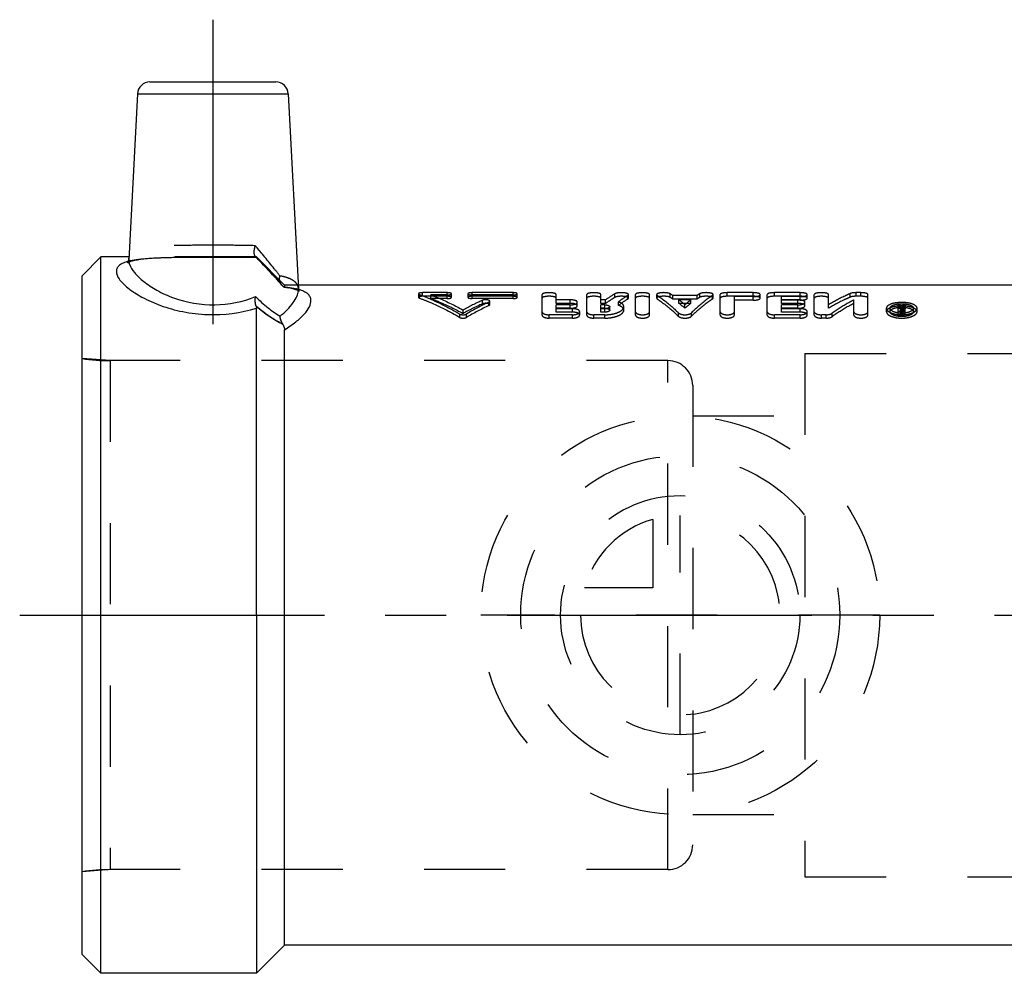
# Model space of a CAD drawing. Header units: millimetres. Extents: x 421 to 579, y 464 to 541.
# Tile 1 of 8: x 421 to 500, y 464 to 541. Entities that reach past the tile are written whole.
import ezdxf

# ---------------------------------------------------------------- set-up
doc = ezdxf.new("R2010")
doc.units = ezdxf.units.MM
doc.header["$LTSCALE"] = 65.185185
doc.linetypes.add('CENTER', pattern=[0.6, 0.375, -0.075, 0.075, -0.075])
doc.linetypes.add('HIDDEN', pattern=[0.2, 0.1, -0.1])
for name, color, linetype in [('ACHSEN_S', 7, 'CONTINUOUS'), ('FASEN', 7, 'CONTINUOUS'), ('KOERPER', 7, 'CONTINUOUS'), ('KONST.EL_MIT_GEO', 7, 'CONTINUOUS'), ('KURVEN', 7, 'CONTINUOUS')]:
    doc.layers.add(name, color=color, linetype=linetype)

msp = doc.modelspace()

# ---------------------------------------------------------------- linework, layer by layer
at = {"layer": 'ACHSEN_S', "color": 2, "linetype": 'CENTER'}
msp.add_line((421, 493.034), (579, 493.034), dxfattribs=at)
at = {"layer": 'FASEN', "color": 7, "linetype": 'Continuous'}
for p, q in [((427.5, 521.784), (426, 520.284)), ((427.5, 464.284), (427.5, 521.784)), ((426, 465.784), (426, 520.283)), ((427.5, 464.284), (426, 465.784))]:
    msp.add_line(p, q, dxfattribs=at)
at = {"layer": 'KOERPER', "color": 2, "linetype": 'CENTER'}
msp.add_line((436.5, 540.834), (436.5, 512.569), dxfattribs=at)
at = {"layer": 'KOERPER', "color": 7, "linetype": 'Continuous'}
for p, q in [((429.764, 521.784), (427.5, 521.784)), ((502.75, 519.534), (443.354, 519.534)), ((440, 493.034), (440, 464.284)), ((442.25, 466.534), (442.25, 493.034)), ((442.25, 466.534), (440, 464.284)), ((502.75, 466.534), (442.25, 466.534)), ((440, 464.284), (427.5, 464.284))]:
    msp.add_line(p, q, dxfattribs=at)
at = {"layer": 'KOERPER', "color": 8, "linetype": 'HIDDEN'}
for p, q in [((440, 521.784), (429.764, 521.784)), ((442.25, 519.534), (440, 521.784)), ((443.354, 519.534), (442.25, 519.534)), ((473, 513.464), (428.252, 513.464)), ((473, 472.604), (473, 513.464)), ((475, 511.464), (475, 474.604)), ((473, 472.604), (428.252, 472.604))]:
    msp.add_line(p, q, dxfattribs=at)
for centre, start, end in [((473, 511.464), 0, 90), ((473, 474.604), 270, 360)]:
    msp.add_arc(centre, 2, start, end, dxfattribs=at)
at = {"layer": 'KONST.EL_MIT_GEO', "color": 7, "linetype": 'Continuous'}
for p, q in [((431.449, 535.834), (441.551, 535.834)), ((430.45, 534.886), (429.752, 521.565)), ((430.45, 534.886), (442.55, 534.886)), ((442.55, 534.886), (443.371, 519.215)), ((440, 493.034), (440, 517.666)), ((442.25, 493.034), (442.25, 515.95))]:
    msp.add_line(p, q, dxfattribs=at)
at = {"layer": 'KONST.EL_MIT_GEO', "color": 8, "linetype": 'HIDDEN'}
for p, q in [((429.714, 521.416), (429.687, 521.369)), ((429.736, 521.472), (429.714, 521.416)), ((429.75, 521.536), (429.736, 521.472)), ((429.906, 521.439), (430.063, 521.484)), ((430.051, 521.481), (430.241, 521.526)), ((430.227, 521.523), (430.449, 521.565)), ((430.433, 521.562), (430.688, 521.602)), ((430.67, 521.599), (430.956, 521.635)), ((430.937, 521.633), (431.252, 521.664)), ((431.231, 521.662), (431.576, 521.689)), ((431.553, 521.688), (431.926, 521.71)), ((431.902, 521.709), (432.301, 521.728)), ((432.275, 521.727), (432.7, 521.742)), ((432.672, 521.741), (433.12, 521.753)), ((433.092, 521.752), (433.562, 521.762)), ((433.532, 521.761), (434.023, 521.768)), ((433.992, 521.767), (434.993, 521.775)), ((434.961, 521.775), (436.537, 521.778)), ((436.503, 521.778), (438.124, 521.775)), ((438.092, 521.775), (439.166, 521.765)), ((439.138, 521.766), (439.672, 521.757)), ((439.646, 521.758), (439.998, 521.75)), ((439.936, 521.796), (439.92, 521.811)), ((439.921, 521.811), (440.234, 521.485)), ((439.936, 521.796), (439.921, 521.811)), ((440, 521.752), (439.936, 521.753)), ((440, 521.784), (440, 521.752)), ((440.219, 521.501), (440.565, 521.137)), ((429.661, 521.335), (429.654, 521.328)), ((429.687, 521.369), (429.669, 521.346)), ((440.55, 521.153), (440.878, 520.804)), ((440.863, 520.82), (441.173, 520.485)), ((441.159, 520.501), (441.45, 520.181)), ((441.436, 520.196), (441.708, 519.892)), ((441.695, 519.907), (441.947, 519.617)), ((441.935, 519.632), (442.018, 519.534)), ((442.081, 519.471), (442.018, 519.534)), ((442.236, 519.368), (442.554, 519.322)), ((442.236, 519.368), (442.274, 519.363)), ((442.25, 519.534), (442.25, 519.38)), ((442.539, 519.324), (442.79, 519.277)), ((442.777, 519.28), (442.985, 519.231)), ((443.374, 519.186), (443.372, 519.202)), ((443.386, 519.14), (443.374, 519.186)), ((443.378, 519.088), (443.393, 519.079)), ((443.402, 519.102), (443.386, 519.14)), ((443.42, 519.07), (443.402, 519.102)), ((443.404, 519.072), (443.422, 519.06)), ((443.435, 519.052), (443.42, 519.07)), ((443.422, 519.06), (443.434, 519.052)), ((443.434, 519.052), (443.435, 519.052)), ((453, 518.832), (453, 518.543)), ((453.066, 518.489), (453.066, 518.777)), ((453.33, 518.631), (453.33, 518.921)), ((455.311, 518.921), (453.33, 518.921)), ((455.311, 518.631), (453.33, 518.631)), ((453.989, 518.452), (453.989, 518.74)), ((455.311, 518.74), (453.989, 518.74)), ((455.311, 518.452), (453.989, 518.452)), ((455.311, 518.452), (455.311, 518.921)), ((455.642, 518.543), (455.642, 518.832)), ((456.962, 518.832), (456.962, 518.543)), ((457.292, 518.452), (457.292, 518.921)), ((460.594, 518.921), (457.292, 518.921)), ((460.594, 518.74), (457.292, 518.74)), ((460.594, 518.631), (457.292, 518.631)), ((460.594, 518.452), (457.292, 518.452)), ((458.122, 518.023), (458.122, 518.306)), ((460.594, 518.452), (460.594, 518.921)), ((460.925, 518.543), (460.925, 518.832)), ((462.911, 517.122), (462.911, 518.767)), ((464.043, 518.062), (464.043, 518.767)), ((465.175, 518.345), (464.043, 518.345)), ((465.175, 518.062), (465.175, 518.345)), ((466.496, 517.122), (466.496, 518.767)), ((467.628, 518.062), (467.628, 518.767)), ((468.015, 518.345), (467.628, 518.345)), ((468.015, 518.062), (468.015, 518.345)), ((468.764, 518.544), (468.764, 518.833)), ((469.79, 518.411), (469.79, 518.698)), ((469.843, 518.478), (469.843, 518.766)), ((470.409, 517.122), (470.409, 518.767)), ((471.541, 517.122), (471.541, 518.767)), ((472.107, 518.766), (472.107, 518.478)), ((472.155, 518.414), (472.155, 518.701)), ((473.191, 518.541), (473.191, 518.83)), ((473.395, 518.412), (473.395, 518.699)), ((475.355, 518.699), (473.395, 518.699)), ((475.355, 518.412), (473.395, 518.412)), ((473.894, 518.062), (473.894, 518.345)), ((474.857, 518.345), (473.894, 518.345)), ((474.857, 518.062), (474.857, 518.345)), ((475.355, 518.412), (475.355, 518.699)), ((475.559, 518.541), (475.559, 518.83)), ((476.595, 518.414), (476.595, 518.701)), ((476.643, 518.478), (476.643, 518.766)), ((477.209, 517.122), (477.209, 518.767)), ((477.775, 518.631), (477.775, 518.921)), ((479.851, 518.921), (477.775, 518.921)), ((479.851, 518.631), (477.775, 518.631)), ((478.341, 517.122), (478.341, 518.601)), ((479.851, 518.601), (478.341, 518.601)), ((479.851, 518.314), (478.341, 518.314)), ((479.851, 518.631), (479.851, 518.921)), ((479.851, 518.314), (479.851, 518.601)), ((480.417, 518.478), (480.417, 518.767)), ((480.983, 517.122), (480.983, 518.767)), ((481.549, 518.631), (481.549, 518.921)), ((483.624, 518.921), (481.549, 518.921)), ((483.624, 518.631), (481.549, 518.631)), ((482.115, 518.062), (482.115, 518.601)), ((483.624, 518.601), (482.115, 518.601)), ((483.436, 518.345), (482.115, 518.345)), ((483.624, 518.314), (482.115, 518.314)), ((483.436, 518.062), (483.436, 518.345)), ((483.624, 518.631), (483.624, 518.921)), ((483.624, 518.314), (483.624, 518.601)), ((484.19, 518.478), (484.19, 518.767)), ((484.756, 517.122), (484.756, 518.767)), ((485.888, 517.666), (485.888, 518.767)), ((487.637, 518.561), (487.637, 518.85)), ((487.928, 517.122), (487.928, 518.345)), ((488.117, 518.631), (488.117, 518.921)), ((488.494, 518.921), (488.117, 518.921)), ((488.494, 518.631), (488.117, 518.631)), ((488.494, 518.631), (488.494, 518.921)), ((489.06, 517.122), (489.06, 518.767)), ((456.575, 517.252), (456.575, 517.527)), ((458.651, 517.888), (458.651, 518.169)), ((458.717, 517.956), (458.717, 518.238)), ((465.175, 518.062), (464.043, 518.062)), ((464.043, 517.356), (464.043, 517.944)), ((465.175, 517.944), (464.043, 517.944)), ((465.175, 517.665), (464.043, 517.665)), ((465.364, 517.631), (464.043, 517.631)), ((465.175, 517.665), (465.175, 517.944)), ((465.364, 517.356), (465.364, 517.631)), ((465.741, 517.87), (465.741, 518.151)), ((468.015, 518.062), (467.628, 518.062)), ((467.628, 517.356), (467.628, 517.944)), ((467.941, 517.944), (467.628, 517.944)), ((467.941, 517.665), (467.628, 517.665)), ((467.941, 517.631), (467.628, 517.631)), ((467.941, 517.665), (467.941, 517.944)), ((467.941, 517.356), (467.941, 517.631)), ((468.342, 517.513), (468.342, 517.791)), ((469.045, 517.903), (469.045, 518.185)), ((469.474, 517.513), (469.474, 517.791)), ((474.857, 518.062), (473.894, 518.062)), ((474.375, 517.679), (474.375, 517.958)), ((483.436, 518.062), (482.115, 518.062)), ((482.115, 517.356), (482.115, 517.944)), ((483.436, 517.944), (482.115, 517.944)), ((483.436, 517.665), (482.115, 517.665)), ((483.624, 517.631), (482.115, 517.631)), ((483.436, 517.665), (483.436, 517.944)), ((483.624, 517.356), (483.624, 517.631)), ((484.002, 517.87), (484.002, 518.151)), ((490.545, 517.394), (490.545, 517.669)), ((490.829, 517.394), (490.829, 517.67)), ((491.488, 517.123), (491.488, 517.927)), ((491.677, 517.927), (491.488, 517.927)), ((491.677, 517.648), (491.488, 517.648)), ((491.677, 517.202), (491.677, 517.927)), ((491.736, 517.713), (491.677, 517.713)), ((491.802, 517.637), (491.677, 517.637)), ((491.802, 517.475), (491.677, 517.475)), ((491.749, 517.737), (491.736, 517.713)), ((491.736, 517.437), (491.736, 517.713)), ((491.763, 517.761), (491.749, 517.737)), ((491.802, 517.123), (491.802, 517.637)), ((491.858, 517.648), (491.858, 517.927)), ((492.051, 517.927), (491.858, 517.927)), ((492.051, 517.648), (491.858, 517.648)), ((491.866, 517.228), (491.866, 517.611)), ((491.922, 517.425), (491.922, 517.701)), ((492.051, 517.648), (492.051, 517.927)), ((492.054, 517.228), (492.054, 517.611)), ((492.716, 517.394), (492.716, 517.669)), ((493, 517.394), (493, 517.67)), ((456.307, 516.936), (456.307, 517.207)), ((456.844, 516.936), (456.844, 517.207)), ((463.477, 516.877), (463.477, 517.147)), ((465.364, 517.147), (463.477, 517.147)), ((465.364, 516.877), (463.477, 516.877)), ((465.364, 517.356), (464.043, 517.356)), ((465.364, 516.877), (465.364, 517.147)), ((465.93, 517.122), (465.93, 517.395)), ((467.062, 516.877), (467.062, 517.147)), ((467.941, 517.147), (467.062, 517.147)), ((467.941, 516.877), (467.062, 516.877)), ((467.941, 517.356), (467.628, 517.356)), ((467.941, 516.877), (467.941, 517.147)), ((473.857, 517.025), (473.857, 517.297)), ((474.893, 517.025), (474.893, 517.297)), ((481.549, 516.877), (481.549, 517.147)), ((483.624, 517.147), (481.549, 517.147)), ((483.624, 516.877), (481.549, 516.877)), ((483.624, 517.356), (482.115, 517.356)), ((483.624, 516.877), (483.624, 517.147)), ((484.19, 517.122), (484.19, 517.395)), ((485.322, 516.877), (485.322, 517.147)), ((485.7, 517.147), (485.322, 517.147)), ((485.7, 516.877), (485.322, 516.877)), ((485.7, 516.877), (485.7, 517.147)), ((486.18, 516.994), (486.18, 517.265)), ((491.802, 517.396), (491.488, 517.396)), ((491.802, 517.123), (491.488, 517.123)), ((491.736, 517.437), (491.677, 517.437)), ((491.802, 517.362), (491.677, 517.362)), ((491.802, 517.202), (491.677, 517.202)), ((426, 472.434), (426, 513.634)), ((428.252, 513.464), (426, 513.634)), ((484, 514.034), (515, 514.034)), ((484, 514.033), (484, 472.034)), ((428.252, 513.464), (428.252, 472.604)), ((473, 513.464), (428.252, 513.464)), ((475, 509.034), (484, 509.034)), ((475, 477.034), (484, 477.034)), ((428.252, 472.604), (426, 472.434)), ((473, 472.604), (428.252, 472.604)), ((484, 472.034), (515, 472.034))]:
    msp.add_line(p, q, dxfattribs=at)
for points in [[(429.653, 521.327), (429.652, 521.326), (429.672, 521.34), (429.722, 521.367), (429.803, 521.402), (429.916, 521.442)], [(429.653, 521.327), (429.652, 521.326), (429.67, 521.338), (429.717, 521.364), (429.795, 521.399), (429.906, 521.439)], [(442.974, 519.234), (443.142, 519.185), (443.263, 519.141), (443.35, 519.102), (443.382, 519.086)], [(443.133, 519.188), (443.255, 519.144), (443.345, 519.105), (443.378, 519.088)]]:
    msp.add_lwpolyline(points, dxfattribs=at)
at = {"layer": 'KONST.EL_MIT_GEO', "color": 7, "linetype": 'Continuous'}
for points in [[(429.751, 521.551), (429.749, 521.532), (429.734, 521.468), (429.712, 521.412), (429.685, 521.366), (429.66, 521.335), (429.653, 521.327)], [(443.382, 519.086), (443.406, 519.071), (443.434, 519.052), (443.435, 519.052), (443.419, 519.073), (443.4, 519.105), (443.384, 519.144), (443.373, 519.189), (443.372, 519.202)]]:
    msp.add_lwpolyline(points, dxfattribs=at)
for centre, radius, start, end in [((431.449, 534.834), 1, 90, 177), ((441.551, 534.834), 1, 3, 90), ((442.329, 515.571), 3.751, 73.56455, 73.75751)]:
    msp.add_arc(centre, radius, start, end, dxfattribs=at)
at = {"layer": 'KONST.EL_MIT_GEO', "color": 8, "linetype": 'HIDDEN'}
for centre, radius, start, end in [((352.737, 448.751), 114.302, 39.90817, 40.30421), ((430.895, 517.154), 4.444, 102.75643, 105.31484), ((440.855, 522.872), 1.415, 229.51612, 230.3072), ((442.153, 514.941), 4.406, 74.01264, 77.00546), ((442.312, 515.513), 3.812, 73.75749, 73.94452), ((466.637, 499.479), 20.663, 114.33476, 119.13882), ((468.528, 511.349), 8.816, 56.48546, 58.0622), ((468.559, 511.026), 8.829, 56.78183, 58.35114), ((467.351, 509.712), 10.832, 49.57674, 52.84538), ((481.399, 509.712), 10.832, 127.15462, 130.42326), ((480.222, 511.349), 8.816, 121.9378, 123.51454), ((480.191, 511.026), 8.829, 121.64886, 123.21817), ((466.597, 499.072), 20.759, 114.09306, 118.86396), ((467.702, 498.999), 21.199, 115.27282, 120.80822), ((467.655, 498.6), 21.286, 115.02411, 120.52339), ((467.409, 509.408), 10.813, 49.89561, 53.15562), ((481.341, 509.408), 10.813, 126.84438, 130.10439), ((500.869, 512.296), 10.48, 149.29036, 150.62559), ((500.909, 512.61), 10.497, 149.56799, 150.60926), ((501.245, 512.527), 10.663, 149.57425, 150.97269), ((491.834, 517.292), 0.419, 74.16913, 77.86451), ((501.09, 512.28), 10.513, 149.29175, 150.69813), ((491.771, 519.388), 2.115, 265.68648, 268.57272), ((491.772, 519.442), 2.168, 268.5579, 272.47034), ((491.775, 519.379), 2.106, 272.46882, 274.2699), ((491.783, 519.281), 2.008, 274.25754, 277.78531), ((428.252, 528.464), 15, 261.36569, 270), ((428.252, 457.604), 15, 90, 98.63431)]:
    msp.add_arc(centre, radius, start, end, dxfattribs=at)
for points, knots in [([(439.906, 522.687), (439.362, 522.707), (438.233, 522.724), (436.518, 522.727), (434.802, 522.724), (433.203, 522.701), (431.831, 522.625), (430.868, 522.479), (430.291, 522.266), (429.995, 522.079), (429.803, 521.841), (429.757, 521.655), (429.752, 521.565)], [0, 0, 0, 0, 0.154281, 0.320258, 0.486367, 0.640994, 0.773586, 0.876195, 0.915404, 0.947396, 0.974391, 1, 1, 1, 1]), ([(439.921, 521.811), (439.836, 521.899), (439.791, 522.23), (439.852, 522.517), (439.906, 522.687)], [0, 0, 0, 0, 0.406194, 1, 1, 1, 1]), ([(441.876, 520.265), (441.728, 520.46), (441.089, 521.281), (440.42, 522.079), (439.906, 522.687)], [0, 0, 0, 0, 0.235313, 1, 1, 1, 1]), ([(429.721, 521.44), (429.74, 521.445), (429.938, 521.497), (430.352, 521.578), (431.262, 521.686), (432.59, 521.75), (434.342, 521.775), (436.226, 521.78), (438.127, 521.777), (439.387, 521.766), (440, 521.752)], [0, 0, 0, 0, 0.00564, 0.059571, 0.122632, 0.272595, 0.446358, 0.633062, 0.821382, 1, 1, 1, 1]), ([(439.936, 521.753), (439.027, 521.773), (437.178, 521.78), (434.48, 521.778), (432.336, 521.751), (430.842, 521.646), (430.199, 521.553), (429.914, 521.488)], [0, 0, 0, 0, 0.271785, 0.552544, 0.80638, 0.912506, 1, 1, 1, 1]), ([(439.921, 521.811), (439.913, 521.819), (439.882, 521.856), (439.862, 521.9), (439.85, 521.934)], [0, 0, 0, 0, 0.229925, 1, 1, 1, 1]), ([(439.936, 521.796), (440.13, 521.595), (440.86, 520.834), (441.577, 520.061), (442.081, 519.471)], [0, 0, 0, 0, 0.264859, 1, 1, 1, 1]), ([(439.936, 521.796), (439.944, 521.79), (439.963, 521.774), (439.982, 521.756), (439.997, 521.751)], [0, 0, 0, 0, 0.387865, 1, 1, 1, 1]), ([(442.081, 519.471), (441.921, 519.658), (441.225, 520.45), (440.498, 521.215), (439.936, 521.796)], [0, 0, 0, 0, 0.233269, 1, 1, 1, 1]), ([(442.018, 519.534), (441.942, 519.624), (441.839, 519.871), (441.85, 520.131), (441.876, 520.265)], [0, 0, 0, 0, 0.466197, 1, 1, 1, 1]), ([(441.861, 519.921), (441.858, 519.949), (441.849, 520.063), (441.86, 520.179), (441.876, 520.265)], [0, 0, 0, 0, 0.241472, 1, 1, 1, 1]), ([(442.018, 519.534), (441.997, 519.56), (441.915, 519.675), (441.874, 519.815), (441.861, 519.921)], [0, 0, 0, 0, 0.237385, 1, 1, 1, 1]), ([(443.371, 519.215), (443.364, 519.341), (443.287, 519.607), (442.961, 519.919), (442.474, 520.135), (442.092, 520.225), (441.876, 520.265)], [0, 0, 0, 0, 0.192944, 0.402747, 0.666119, 1, 1, 1, 1]), ([(442.081, 519.471), (442.114, 519.443), (442.162, 519.406), (442.217, 519.37), (442.236, 519.368)], [0, 0, 0, 0, 0.695272, 1, 1, 1, 1]), ([(442.236, 519.368), (442.239, 519.368), (442.248, 519.368), (442.25, 519.376), (442.25, 519.38)], [0, 0, 0, 0, 0.529393, 1, 1, 1, 1]), ([(442.236, 519.368), (442.239, 519.368), (442.248, 519.368), (442.25, 519.376), (442.25, 519.38)], [0, 0, 0, 0, 0.529379, 1, 1, 1, 1]), ([(442.25, 519.38), (442.549, 519.346), (442.933, 519.289), (443.308, 519.194), (443.39, 519.17)], [0, 0, 0, 0, 0.778985, 1, 1, 1, 1]), ([(439.968, 517.83), (439.928, 517.944), (439.889, 518.206), (439.902, 518.467), (439.92, 518.606)], [0, 0, 0, 0, 0.462767, 1, 1, 1, 1]), ([(453.33, 518.921), (453.252, 518.921), (453.145, 518.91), (453.035, 518.878), (453, 518.846), (453, 518.832)], [0, 0, 0, 0, 0.662016, 0.879991, 1, 1, 1, 1]), ([(453, 518.832), (453, 518.827), (453.011, 518.798), (453.043, 518.786), (453.066, 518.777)], [0, 0, 0, 0, 0.170695, 1, 1, 1, 1]), ([(453.33, 518.631), (453.252, 518.631), (453.145, 518.621), (453.035, 518.589), (453, 518.557), (453, 518.543)], [0, 0, 0, 0, 0.662786, 0.880708, 1, 1, 1, 1]), ([(453, 518.543), (453, 518.538), (453.011, 518.509), (453.043, 518.498), (453.066, 518.489)], [0, 0, 0, 0, 0.169707, 1, 1, 1, 1]), ([(453.066, 518.777), (453.34, 518.674), (454.454, 518.224), (455.526, 517.671), (456.307, 517.207)], [0, 0, 0, 0, 0.243747, 1, 1, 1, 1]), ([(453.066, 518.489), (453.34, 518.387), (454.453, 517.943), (455.525, 517.396), (456.307, 516.936)], [0, 0, 0, 0, 0.243887, 1, 1, 1, 1]), ([(453.989, 518.74), (454.207, 518.656), (455.09, 518.299), (455.947, 517.876), (456.575, 517.527)], [0, 0, 0, 0, 0.244991, 1, 1, 1, 1]), ([(453.989, 518.452), (454.207, 518.369), (455.09, 518.016), (455.947, 517.598), (456.575, 517.252)], [0, 0, 0, 0, 0.245101, 1, 1, 1, 1]), ([(455.642, 518.832), (455.642, 518.846), (455.607, 518.878), (455.496, 518.91), (455.39, 518.921), (455.311, 518.921)], [0, 0, 0, 0, 0.119885, 0.336615, 1, 1, 1, 1]), ([(455.311, 518.74), (455.39, 518.74), (455.497, 518.751), (455.607, 518.785), (455.642, 518.818), (455.642, 518.832)], [0, 0, 0, 0, 0.661261, 0.878884, 1, 1, 1, 1]), ([(455.642, 518.543), (455.642, 518.557), (455.606, 518.589), (455.496, 518.621), (455.39, 518.631), (455.311, 518.631)], [0, 0, 0, 0, 0.119167, 0.335843, 1, 1, 1, 1]), ([(455.311, 518.452), (455.39, 518.452), (455.497, 518.463), (455.606, 518.497), (455.642, 518.529), (455.642, 518.543)], [0, 0, 0, 0, 0.662058, 0.879611, 1, 1, 1, 1]), ([(457.292, 518.921), (457.214, 518.921), (457.107, 518.91), (456.997, 518.878), (456.962, 518.846), (456.962, 518.832)], [0, 0, 0, 0, 0.662955, 0.879811, 1, 1, 1, 1]), ([(456.962, 518.832), (456.962, 518.818), (456.997, 518.785), (457.107, 518.751), (457.214, 518.74), (457.292, 518.74)], [0, 0, 0, 0, 0.120811, 0.338301, 1, 1, 1, 1]), ([(457.292, 518.631), (457.214, 518.631), (457.107, 518.621), (456.997, 518.589), (456.962, 518.557), (456.962, 518.543)], [0, 0, 0, 0, 0.663727, 0.88053, 1, 1, 1, 1]), ([(456.962, 518.543), (456.962, 518.529), (456.997, 518.497), (457.107, 518.463), (457.214, 518.452), (457.292, 518.452)], [0, 0, 0, 0, 0.120084, 0.337505, 1, 1, 1, 1]), ([(458.717, 518.238), (458.717, 518.269), (458.626, 518.328), (458.482, 518.349), (458.298, 518.353), (458.174, 518.329), (458.122, 518.306)], [0, 0, 0, 0, 0.143527, 0.410531, 0.731204, 1, 1, 1, 1]), ([(460.925, 518.832), (460.925, 518.846), (460.89, 518.878), (460.779, 518.91), (460.673, 518.921), (460.594, 518.921)], [0, 0, 0, 0, 0.119885, 0.336615, 1, 1, 1, 1]), ([(460.594, 518.74), (460.673, 518.74), (460.78, 518.751), (460.89, 518.785), (460.925, 518.818), (460.925, 518.832)], [0, 0, 0, 0, 0.661261, 0.878884, 1, 1, 1, 1]), ([(460.925, 518.543), (460.925, 518.557), (460.89, 518.589), (460.779, 518.621), (460.673, 518.631), (460.594, 518.631)], [0, 0, 0, 0, 0.119167, 0.335843, 1, 1, 1, 1]), ([(460.594, 518.452), (460.673, 518.452), (460.78, 518.463), (460.89, 518.497), (460.925, 518.529), (460.925, 518.543)], [0, 0, 0, 0, 0.662058, 0.879611, 1, 1, 1, 1]), ([(464.043, 518.767), (464.043, 518.791), (463.984, 518.848), (463.793, 518.903), (463.477, 518.934), (463.16, 518.903), (462.97, 518.848), (462.911, 518.791), (462.911, 518.767)], [0, 0, 0, 0, 0.060686, 0.169916, 0.500274, 0.830398, 0.939571, 1, 1, 1, 1]), ([(464.043, 518.478), (464.043, 518.503), (463.984, 518.559), (463.793, 518.614), (463.477, 518.644), (463.16, 518.614), (462.97, 518.559), (462.911, 518.503), (462.911, 518.478)], [0, 0, 0, 0, 0.060317, 0.169519, 0.500275, 0.830795, 0.93994, 1, 1, 1, 1]), ([(465.741, 518.151), (465.741, 518.18), (465.689, 518.248), (465.56, 518.299), (465.382, 518.338), (465.247, 518.345), (465.175, 518.345)], [0, 0, 0, 0, 0.138837, 0.357264, 0.65771, 1, 1, 1, 1]), ([(467.628, 518.767), (467.628, 518.791), (467.569, 518.848), (467.378, 518.903), (467.062, 518.934), (466.745, 518.903), (466.555, 518.848), (466.496, 518.791), (466.496, 518.767)], [0, 0, 0, 0, 0.060686, 0.169916, 0.500274, 0.830398, 0.939571, 1, 1, 1, 1]), ([(467.628, 518.478), (467.628, 518.503), (467.568, 518.559), (467.378, 518.614), (467.062, 518.644), (466.745, 518.614), (466.555, 518.559), (466.496, 518.503), (466.496, 518.478)], [0, 0, 0, 0, 0.060317, 0.169519, 0.500275, 0.830795, 0.93994, 1, 1, 1, 1]), ([(468.764, 518.833), (468.701, 518.796), (468.446, 518.642), (468.198, 518.476), (468.015, 518.345)], [0, 0, 0, 0, 0.24485, 1, 1, 1, 1]), ([(468.764, 518.544), (468.701, 518.508), (468.446, 518.355), (468.198, 518.191), (468.015, 518.062)], [0, 0, 0, 0, 0.244936, 1, 1, 1, 1]), ([(469.843, 518.766), (469.843, 518.787), (469.802, 518.835), (469.651, 518.892), (469.382, 518.927), (469.097, 518.92), (468.885, 518.882), (468.797, 518.853), (468.764, 518.833)], [0, 0, 0, 0, 0.054507, 0.145108, 0.430599, 0.759107, 0.898038, 1, 1, 1, 1]), ([(469.843, 518.478), (469.843, 518.499), (469.802, 518.547), (469.651, 518.602), (469.382, 518.637), (469.097, 518.63), (468.885, 518.593), (468.797, 518.564), (468.764, 518.544)], [0, 0, 0, 0, 0.054115, 0.144605, 0.430278, 0.759089, 0.898094, 1, 1, 1, 1]), ([(469.79, 518.698), (469.727, 518.659), (469.474, 518.496), (469.227, 518.322), (469.045, 518.185)], [0, 0, 0, 0, 0.244843, 1, 1, 1, 1]), ([(469.79, 518.411), (469.727, 518.372), (469.474, 518.211), (469.227, 518.039), (469.045, 517.903)], [0, 0, 0, 0, 0.244926, 1, 1, 1, 1]), ([(469.79, 518.698), (469.798, 518.703), (469.822, 518.719), (469.843, 518.747), (469.843, 518.766)], [0, 0, 0, 0, 0.326666, 1, 1, 1, 1]), ([(469.79, 518.411), (469.798, 518.416), (469.822, 518.432), (469.843, 518.459), (469.843, 518.478)], [0, 0, 0, 0, 0.327679, 1, 1, 1, 1]), ([(471.541, 518.767), (471.541, 518.791), (471.482, 518.848), (471.292, 518.903), (470.975, 518.934), (470.658, 518.903), (470.468, 518.848), (470.409, 518.791), (470.409, 518.767)], [0, 0, 0, 0, 0.060686, 0.169916, 0.500274, 0.830398, 0.939571, 1, 1, 1, 1]), ([(471.541, 518.478), (471.541, 518.503), (471.482, 518.559), (471.292, 518.614), (470.975, 518.644), (470.658, 518.614), (470.468, 518.559), (470.409, 518.503), (470.409, 518.478)], [0, 0, 0, 0, 0.060317, 0.169519, 0.500275, 0.830795, 0.93994, 1, 1, 1, 1]), ([(473.191, 518.83), (473.159, 518.85), (473.072, 518.881), (472.861, 518.92), (472.573, 518.928), (472.302, 518.892), (472.149, 518.836), (472.107, 518.787), (472.107, 518.766)], [0, 0, 0, 0, 0.100199, 0.23789, 0.566496, 0.853763, 0.945212, 1, 1, 1, 1]), ([(472.107, 518.766), (472.107, 518.761), (472.113, 518.733), (472.137, 518.713), (472.155, 518.701)], [0, 0, 0, 0, 0.202727, 1, 1, 1, 1]), ([(473.191, 518.541), (473.159, 518.561), (473.072, 518.591), (472.861, 518.63), (472.573, 518.638), (472.303, 518.603), (472.15, 518.547), (472.107, 518.499), (472.107, 518.478)], [0, 0, 0, 0, 0.100133, 0.237895, 0.566806, 0.854262, 0.945603, 1, 1, 1, 1]), ([(472.107, 518.478), (472.107, 518.473), (472.113, 518.445), (472.137, 518.426), (472.155, 518.414)], [0, 0, 0, 0, 0.201948, 1, 1, 1, 1]), ([(472.155, 518.701), (472.3, 518.605), (472.903, 518.181), (473.458, 517.692), (473.857, 517.297)], [0, 0, 0, 0, 0.236585, 1, 1, 1, 1]), ([(472.155, 518.414), (472.3, 518.319), (472.902, 517.9), (473.458, 517.417), (473.857, 517.025)], [0, 0, 0, 0, 0.236785, 1, 1, 1, 1]), ([(476.595, 518.701), (476.45, 518.605), (475.848, 518.181), (475.292, 517.692), (474.893, 517.297)], [0, 0, 0, 0, 0.236585, 1, 1, 1, 1]), ([(476.595, 518.414), (476.45, 518.319), (475.848, 517.9), (475.293, 517.417), (474.893, 517.025)], [0, 0, 0, 0, 0.236785, 1, 1, 1, 1]), ([(476.643, 518.766), (476.643, 518.787), (476.601, 518.836), (476.448, 518.892), (476.177, 518.928), (475.889, 518.92), (475.678, 518.881), (475.591, 518.85), (475.559, 518.83)], [0, 0, 0, 0, 0.054764, 0.146141, 0.433642, 0.762456, 0.900178, 1, 1, 1, 1]), ([(476.643, 518.478), (476.643, 518.499), (476.601, 518.547), (476.448, 518.603), (476.177, 518.638), (475.889, 518.63), (475.678, 518.591), (475.591, 518.561), (475.559, 518.541)], [0, 0, 0, 0, 0.054372, 0.145642, 0.433333, 0.762452, 0.900244, 1, 1, 1, 1]), ([(476.595, 518.701), (476.603, 518.706), (476.624, 518.722), (476.643, 518.748), (476.643, 518.766)], [0, 0, 0, 0, 0.323046, 1, 1, 1, 1]), ([(476.595, 518.414), (476.603, 518.419), (476.624, 518.434), (476.643, 518.46), (476.643, 518.478)], [0, 0, 0, 0, 0.324037, 1, 1, 1, 1]), ([(477.775, 518.921), (477.641, 518.921), (477.458, 518.903), (477.268, 518.847), (477.209, 518.791), (477.209, 518.767)], [0, 0, 0, 0, 0.661309, 0.878863, 1, 1, 1, 1]), ([(477.775, 518.631), (477.641, 518.631), (477.458, 518.614), (477.268, 518.559), (477.209, 518.503), (477.209, 518.478)], [0, 0, 0, 0, 0.662102, 0.879601, 1, 1, 1, 1]), ([(480.417, 518.767), (480.417, 518.791), (480.358, 518.848), (480.168, 518.903), (479.985, 518.921), (479.851, 518.921)], [0, 0, 0, 0, 0.121906, 0.33878, 1, 1, 1, 1]), ([(479.851, 518.601), (479.985, 518.601), (480.169, 518.62), (480.358, 518.683), (480.417, 518.741), (480.417, 518.767)], [0, 0, 0, 0, 0.657308, 0.875979, 1, 1, 1, 1]), ([(480.417, 518.478), (480.417, 518.503), (480.357, 518.559), (480.168, 518.614), (479.985, 518.631), (479.851, 518.631)], [0, 0, 0, 0, 0.121166, 0.337987, 1, 1, 1, 1]), ([(479.851, 518.314), (479.985, 518.314), (480.169, 518.334), (480.357, 518.396), (480.417, 518.453), (480.417, 518.478)], [0, 0, 0, 0, 0.658143, 0.876734, 1, 1, 1, 1]), ([(481.549, 518.921), (481.415, 518.921), (481.232, 518.903), (481.042, 518.847), (480.983, 518.791), (480.983, 518.767)], [0, 0, 0, 0, 0.661309, 0.878863, 1, 1, 1, 1]), ([(481.549, 518.631), (481.415, 518.631), (481.232, 518.614), (481.042, 518.559), (480.983, 518.503), (480.983, 518.478)], [0, 0, 0, 0, 0.662102, 0.879601, 1, 1, 1, 1]), ([(484.002, 518.151), (484.002, 518.18), (483.949, 518.248), (483.821, 518.299), (483.643, 518.338), (483.508, 518.345), (483.436, 518.345)], [0, 0, 0, 0, 0.138837, 0.357264, 0.65771, 1, 1, 1, 1]), ([(484.19, 518.767), (484.19, 518.791), (484.131, 518.848), (483.941, 518.903), (483.759, 518.921), (483.624, 518.921)], [0, 0, 0, 0, 0.121906, 0.33878, 1, 1, 1, 1]), ([(483.624, 518.601), (483.759, 518.601), (483.942, 518.62), (484.131, 518.683), (484.19, 518.741), (484.19, 518.767)], [0, 0, 0, 0, 0.657308, 0.875979, 1, 1, 1, 1]), ([(484.19, 518.478), (484.19, 518.503), (484.131, 518.559), (483.941, 518.614), (483.759, 518.631), (483.624, 518.631)], [0, 0, 0, 0, 0.121166, 0.337987, 1, 1, 1, 1]), ([(483.624, 518.314), (483.759, 518.314), (483.942, 518.334), (484.131, 518.396), (484.19, 518.453), (484.19, 518.478)], [0, 0, 0, 0, 0.658143, 0.876734, 1, 1, 1, 1]), ([(485.888, 518.767), (485.888, 518.791), (485.829, 518.848), (485.639, 518.903), (485.322, 518.934), (485.006, 518.903), (484.815, 518.848), (484.756, 518.791), (484.756, 518.767)], [0, 0, 0, 0, 0.060686, 0.169916, 0.500274, 0.830398, 0.939571, 1, 1, 1, 1]), ([(485.888, 518.478), (485.888, 518.503), (485.829, 518.559), (485.639, 518.614), (485.322, 518.644), (485.006, 518.614), (484.815, 518.559), (484.756, 518.503), (484.756, 518.478)], [0, 0, 0, 0, 0.060317, 0.169519, 0.500275, 0.830795, 0.93994, 1, 1, 1, 1]), ([(487.637, 518.85), (487.49, 518.786), (486.892, 518.514), (486.314, 518.2), (485.888, 517.945)], [0, 0, 0, 0, 0.244391, 1, 1, 1, 1]), ([(487.637, 518.561), (487.49, 518.497), (486.892, 518.228), (486.314, 517.919), (485.888, 517.666)], [0, 0, 0, 0, 0.2445, 1, 1, 1, 1]), ([(487.928, 518.345), (487.78, 518.266), (487.181, 517.933), (486.603, 517.563), (486.18, 517.265)], [0, 0, 0, 0, 0.244274, 1, 1, 1, 1]), ([(488.117, 518.921), (488.025, 518.921), (487.863, 518.91), (487.702, 518.878), (487.637, 518.85)], [0, 0, 0, 0, 0.564849, 1, 1, 1, 1]), ([(488.117, 518.631), (488.025, 518.631), (487.863, 518.621), (487.702, 518.589), (487.637, 518.561)], [0, 0, 0, 0, 0.565002, 1, 1, 1, 1]), ([(489.06, 518.767), (489.06, 518.791), (489.001, 518.848), (488.811, 518.903), (488.628, 518.921), (488.494, 518.921)], [0, 0, 0, 0, 0.121438, 0.339484, 1, 1, 1, 1]), ([(489.06, 518.478), (489.06, 518.503), (489.001, 518.559), (488.811, 518.614), (488.628, 518.631), (488.494, 518.631)], [0, 0, 0, 0, 0.120699, 0.338691, 1, 1, 1, 1]), ([(442.1, 516.403), (441.741, 516.57), (441.004, 517.015), (440.324, 517.537), (439.968, 517.83)], [0, 0, 0, 0, 0.462287, 1, 1, 1, 1]), ([(458.717, 517.956), (458.717, 517.986), (458.625, 518.045), (458.482, 518.066), (458.298, 518.069), (458.174, 518.046), (458.122, 518.023)], [0, 0, 0, 0, 0.14285, 0.409998, 0.731048, 1, 1, 1, 1]), ([(458.651, 518.169), (458.661, 518.174), (458.689, 518.189), (458.717, 518.217), (458.717, 518.238)], [0, 0, 0, 0, 0.340347, 1, 1, 1, 1]), ([(458.651, 517.888), (458.661, 517.893), (458.689, 517.907), (458.717, 517.935), (458.717, 517.956)], [0, 0, 0, 0, 0.341443, 1, 1, 1, 1]), ([(465.175, 517.944), (465.247, 517.944), (465.383, 517.953), (465.561, 517.996), (465.689, 518.052), (465.741, 518.121), (465.741, 518.151)], [0, 0, 0, 0, 0.340574, 0.639744, 0.859517, 1, 1, 1, 1]), ([(465.741, 517.87), (465.741, 517.899), (465.688, 517.966), (465.56, 518.016), (465.382, 518.054), (465.247, 518.062), (465.175, 518.062)], [0, 0, 0, 0, 0.137921, 0.356247, 0.65709, 1, 1, 1, 1]), ([(465.175, 517.665), (465.247, 517.665), (465.383, 517.674), (465.561, 517.717), (465.688, 517.771), (465.741, 517.84), (465.741, 517.87)], [0, 0, 0, 0, 0.341227, 0.640796, 0.86044, 1, 1, 1, 1]), ([(465.93, 517.395), (465.93, 517.474), (465.772, 517.574), (465.574, 517.619), (465.435, 517.631), (465.364, 517.631)], [0, 0, 0, 0, 0.367918, 0.665324, 1, 1, 1, 1]), ([(467.941, 517.944), (467.992, 517.944), (468.091, 517.936), (468.227, 517.907), (468.342, 517.844), (468.342, 517.791)], [0, 0, 0, 0, 0.340918, 0.642716, 1, 1, 1, 1]), ([(467.941, 517.147), (468.138, 517.147), (468.509, 517.179), (468.938, 517.295), (469.21, 517.435), (469.385, 517.563), (469.474, 517.703), (469.474, 517.791)], [0, 0, 0, 0, 0.33524, 0.628739, 0.749972, 0.85135, 1, 1, 1, 1]), ([(468.342, 517.791), (468.342, 517.736), (468.228, 517.671), (468.091, 517.639), (467.992, 517.631), (467.941, 517.631)], [0, 0, 0, 0, 0.360731, 0.65906, 1, 1, 1, 1]), ([(467.941, 517.665), (467.992, 517.665), (468.091, 517.658), (468.227, 517.629), (468.342, 517.567), (468.342, 517.513)], [0, 0, 0, 0, 0.341606, 0.643829, 1, 1, 1, 1]), ([(467.941, 516.877), (468.138, 516.877), (468.509, 516.908), (468.938, 517.023), (469.21, 517.161), (469.384, 517.288), (469.474, 517.427), (469.474, 517.513)], [0, 0, 0, 0, 0.335999, 0.629927, 0.751154, 0.85234, 1, 1, 1, 1]), ([(468.342, 517.513), (468.342, 517.46), (468.173, 517.365), (468.037, 517.356), (467.941, 517.356)], [0, 0, 0, 0, 0.360525, 1, 1, 1, 1]), ([(469.474, 517.791), (469.474, 517.829), (469.444, 517.939), (469.286, 518.084), (469.135, 518.152), (469.045, 518.185)], [0, 0, 0, 0, 0.188469, 0.533412, 1, 1, 1, 1]), ([(469.474, 517.513), (469.474, 517.552), (469.444, 517.661), (469.286, 517.803), (469.135, 517.871), (469.045, 517.903)], [0, 0, 0, 0, 0.187433, 0.532073, 1, 1, 1, 1]), ([(483.436, 517.944), (483.508, 517.944), (483.643, 517.953), (483.822, 517.996), (483.949, 518.052), (484.002, 518.121), (484.002, 518.151)], [0, 0, 0, 0, 0.340574, 0.639744, 0.859517, 1, 1, 1, 1]), ([(484.002, 517.87), (484.002, 517.899), (483.949, 517.966), (483.821, 518.016), (483.643, 518.054), (483.508, 518.062), (483.436, 518.062)], [0, 0, 0, 0, 0.137921, 0.356247, 0.65709, 1, 1, 1, 1]), ([(483.436, 517.665), (483.508, 517.665), (483.643, 517.674), (483.822, 517.717), (483.949, 517.771), (484.002, 517.84), (484.002, 517.87)], [0, 0, 0, 0, 0.341227, 0.640796, 0.86044, 1, 1, 1, 1]), ([(484.19, 517.395), (484.19, 517.474), (484.032, 517.574), (483.835, 517.619), (483.696, 517.631), (483.624, 517.631)], [0, 0, 0, 0, 0.367918, 0.665324, 1, 1, 1, 1]), ([(487.928, 518.061), (487.78, 517.983), (487.181, 517.655), (486.604, 517.288), (486.18, 516.994)], [0, 0, 0, 0, 0.244387, 1, 1, 1, 1]), ([(493, 517.67), (493, 517.834), (492.65, 518.029), (492.229, 518.112), (491.772, 518.147), (491.315, 518.111), (490.894, 518.028), (490.545, 517.833), (490.545, 517.669)], [0, 0, 0, 0, 0.179289, 0.32884, 0.500131, 0.671813, 0.821061, 1, 1, 1, 1]), ([(493, 517.394), (493, 517.557), (492.648, 517.749), (492.229, 517.831), (491.772, 517.866), (491.315, 517.831), (490.896, 517.749), (490.545, 517.557), (490.545, 517.394)], [0, 0, 0, 0, 0.178715, 0.328479, 0.500116, 0.672147, 0.821616, 1, 1, 1, 1]), ([(490.545, 517.669), (490.545, 517.598), (490.617, 517.482), (490.759, 517.377), (490.978, 517.264), (491.322, 517.172), (491.773, 517.134), (492.225, 517.172), (492.568, 517.265), (492.787, 517.378), (492.929, 517.483), (493, 517.598), (493, 517.67)], [0, 0, 0, 0, 0.075844, 0.127454, 0.188477, 0.334969, 0.500161, 0.665727, 0.811954, 0.873044, 0.924438, 1, 1, 1, 1]), ([(490.829, 517.67), (490.829, 517.796), (491.097, 517.948), (491.421, 518.014), (491.772, 518.042), (492.123, 518.014), (492.447, 517.948), (492.716, 517.796), (492.716, 517.669)], [0, 0, 0, 0, 0.179334, 0.328617, 0.499519, 0.670816, 0.819922, 1, 1, 1, 1]), ([(490.829, 517.394), (490.829, 517.519), (491.098, 517.669), (491.42, 517.734), (491.772, 517.762), (492.123, 517.734), (492.446, 517.669), (492.716, 517.52), (492.716, 517.394)], [0, 0, 0, 0, 0.178683, 0.328164, 0.499422, 0.671097, 0.820452, 1, 1, 1, 1]), ([(491.611, 517.279), (491.508, 517.287), (491.313, 517.318), (491.036, 517.406), (490.829, 517.557), (490.829, 517.67)], [0, 0, 0, 0, 0.339995, 0.632121, 1, 1, 1, 1]), ([(491.802, 517.637), (491.81, 517.637), (491.831, 517.636), (491.866, 517.627), (491.866, 517.611)], [0, 0, 0, 0, 0.34987, 1, 1, 1, 1]), ([(491.802, 517.396), (491.862, 517.396), (491.951, 517.402), (492.054, 517.467), (492.054, 517.502)], [0, 0, 0, 0, 0.629352, 1, 1, 1, 1]), ([(491.866, 517.502), (491.866, 517.499), (491.851, 517.476), (491.822, 517.475), (491.802, 517.475)], [0, 0, 0, 0, 0.158823, 1, 1, 1, 1]), ([(492.01, 517.669), (492.008, 517.671), (492.002, 517.674), (491.995, 517.677), (491.992, 517.678)], [0, 0, 0, 0, 0.487756, 1, 1, 1, 1]), ([(492.054, 517.611), (492.054, 517.616), (492.049, 517.642), (492.027, 517.659), (492.01, 517.669)], [0, 0, 0, 0, 0.210798, 1, 1, 1, 1]), ([(492.716, 517.669), (492.716, 517.571), (492.55, 517.43), (492.312, 517.34), (492.145, 517.304), (492.055, 517.292)], [0, 0, 0, 0, 0.369535, 0.65915, 1, 1, 1, 1]), ([(442.1, 516.403), (442.07, 516.448), (441.961, 516.645), (441.905, 516.869), (441.893, 517.038)], [0, 0, 0, 0, 0.243553, 1, 1, 1, 1]), ([(456.307, 517.207), (456.386, 517.16), (456.576, 517.134), (456.765, 517.16), (456.844, 517.207)], [0, 0, 0, 0, 0.500178, 1, 1, 1, 1]), ([(456.307, 516.936), (456.386, 516.89), (456.576, 516.864), (456.765, 516.89), (456.844, 516.936)], [0, 0, 0, 0, 0.500178, 1, 1, 1, 1]), ([(462.911, 517.395), (462.911, 517.314), (463.068, 517.21), (463.266, 517.16), (463.405, 517.147), (463.477, 517.147)], [0, 0, 0, 0, 0.372842, 0.668332, 1, 1, 1, 1]), ([(462.911, 517.122), (462.911, 517.042), (463.068, 516.939), (463.266, 516.89), (463.405, 516.877), (463.477, 516.877)], [0, 0, 0, 0, 0.371586, 0.667541, 1, 1, 1, 1]), ([(465.364, 517.147), (465.436, 517.147), (465.574, 517.16), (465.773, 517.21), (465.93, 517.315), (465.93, 517.395)], [0, 0, 0, 0, 0.33225, 0.628175, 1, 1, 1, 1]), ([(465.93, 517.122), (465.93, 517.201), (465.771, 517.3), (465.574, 517.344), (465.435, 517.356), (465.364, 517.356)], [0, 0, 0, 0, 0.366696, 0.664567, 1, 1, 1, 1]), ([(465.364, 516.877), (465.436, 516.877), (465.574, 516.89), (465.773, 516.94), (465.93, 517.042), (465.93, 517.122)], [0, 0, 0, 0, 0.333042, 0.629433, 1, 1, 1, 1]), ([(466.496, 517.395), (466.496, 517.314), (466.652, 517.21), (466.851, 517.16), (466.99, 517.147), (467.062, 517.147)], [0, 0, 0, 0, 0.372842, 0.668332, 1, 1, 1, 1]), ([(466.496, 517.122), (466.496, 517.042), (466.653, 516.939), (466.851, 516.89), (466.99, 516.877), (467.062, 516.877)], [0, 0, 0, 0, 0.371586, 0.667541, 1, 1, 1, 1]), ([(470.409, 517.395), (470.409, 517.314), (470.565, 517.21), (470.765, 517.16), (470.976, 517.14), (471.186, 517.16), (471.385, 517.211), (471.541, 517.314), (471.541, 517.395)], [0, 0, 0, 0, 0.18659, 0.333486, 0.500332, 0.66691, 0.813829, 1, 1, 1, 1]), ([(470.409, 517.122), (470.409, 517.042), (470.566, 516.94), (470.765, 516.89), (470.976, 516.87), (471.186, 516.89), (471.385, 516.94), (471.541, 517.042), (471.541, 517.122)], [0, 0, 0, 0, 0.185962, 0.333089, 0.500333, 0.667308, 0.814458, 1, 1, 1, 1]), ([(473.857, 517.297), (473.913, 517.241), (474.09, 517.168), (474.375, 517.135), (474.66, 517.168), (474.837, 517.241), (474.893, 517.297)], [0, 0, 0, 0, 0.215765, 0.50026, 0.784511, 1, 1, 1, 1]), ([(473.857, 517.025), (473.913, 516.97), (474.091, 516.898), (474.375, 516.865), (474.66, 516.898), (474.837, 516.97), (474.893, 517.025)], [0, 0, 0, 0, 0.215499, 0.50026, 0.784778, 1, 1, 1, 1]), ([(477.209, 517.395), (477.209, 517.314), (477.366, 517.21), (477.565, 517.16), (477.776, 517.14), (477.986, 517.16), (478.185, 517.211), (478.341, 517.314), (478.341, 517.395)], [0, 0, 0, 0, 0.18659, 0.333486, 0.500332, 0.66691, 0.813829, 1, 1, 1, 1]), ([(477.209, 517.122), (477.209, 517.042), (477.366, 516.94), (477.565, 516.89), (477.776, 516.87), (477.986, 516.89), (478.185, 516.94), (478.341, 517.042), (478.341, 517.122)], [0, 0, 0, 0, 0.185962, 0.333089, 0.500333, 0.667308, 0.814458, 1, 1, 1, 1]), ([(480.983, 517.395), (480.983, 517.314), (481.139, 517.21), (481.338, 517.16), (481.477, 517.147), (481.549, 517.147)], [0, 0, 0, 0, 0.372842, 0.668332, 1, 1, 1, 1]), ([(480.983, 517.122), (480.983, 517.042), (481.14, 516.939), (481.338, 516.89), (481.477, 516.877), (481.549, 516.877)], [0, 0, 0, 0, 0.371586, 0.667541, 1, 1, 1, 1]), ([(483.624, 517.147), (483.696, 517.147), (483.835, 517.16), (484.034, 517.21), (484.19, 517.315), (484.19, 517.395)], [0, 0, 0, 0, 0.33225, 0.628175, 1, 1, 1, 1]), ([(484.19, 517.122), (484.19, 517.201), (484.032, 517.3), (483.835, 517.344), (483.696, 517.356), (483.624, 517.356)], [0, 0, 0, 0, 0.366696, 0.664567, 1, 1, 1, 1]), ([(483.624, 516.877), (483.696, 516.877), (483.835, 516.89), (484.033, 516.94), (484.19, 517.042), (484.19, 517.122)], [0, 0, 0, 0, 0.333042, 0.629433, 1, 1, 1, 1]), ([(484.756, 517.395), (484.756, 517.314), (484.913, 517.21), (485.112, 517.16), (485.251, 517.147), (485.322, 517.147)], [0, 0, 0, 0, 0.372842, 0.668332, 1, 1, 1, 1]), ([(484.756, 517.122), (484.756, 517.042), (484.914, 516.939), (485.112, 516.89), (485.251, 516.877), (485.322, 516.877)], [0, 0, 0, 0, 0.371586, 0.667541, 1, 1, 1, 1]), ([(485.7, 517.147), (485.792, 517.147), (485.958, 517.164), (486.119, 517.223), (486.18, 517.265)], [0, 0, 0, 0, 0.555153, 1, 1, 1, 1]), ([(485.7, 516.877), (485.792, 516.877), (485.958, 516.894), (486.119, 516.952), (486.18, 516.994)], [0, 0, 0, 0, 0.555531, 1, 1, 1, 1]), ([(487.928, 517.395), (487.928, 517.314), (488.084, 517.21), (488.284, 517.16), (488.494, 517.14), (488.705, 517.16), (488.904, 517.211), (489.06, 517.314), (489.06, 517.395)], [0, 0, 0, 0, 0.18659, 0.333486, 0.500332, 0.66691, 0.813829, 1, 1, 1, 1]), ([(487.928, 517.122), (487.928, 517.042), (488.085, 516.94), (488.284, 516.89), (488.494, 516.87), (488.705, 516.89), (488.904, 516.94), (489.06, 517.042), (489.06, 517.122)], [0, 0, 0, 0, 0.185962, 0.333089, 0.500333, 0.667308, 0.814458, 1, 1, 1, 1]), ([(490.545, 517.394), (490.545, 517.323), (490.617, 517.208), (490.759, 517.104), (490.979, 516.993), (491.322, 516.902), (491.773, 516.864), (492.225, 516.902), (492.568, 516.994), (492.787, 517.105), (492.928, 517.209), (493, 517.323), (493, 517.394)], [0, 0, 0, 0, 0.075336, 0.126846, 0.187868, 0.334577, 0.500148, 0.666095, 0.812547, 0.873639, 0.924938, 1, 1, 1, 1]), ([(492.716, 517.394), (492.716, 517.34), (492.635, 517.212), (492.419, 517.101), (492.121, 517.019), (491.774, 516.992), (491.426, 517.019), (491.128, 517.101), (490.911, 517.212), (490.829, 517.339), (490.829, 517.394)], [0, 0, 0, 0, 0.074741, 0.186447, 0.333209, 0.499385, 0.665964, 0.812572, 0.924805, 1, 1, 1, 1]), ([(491.802, 517.362), (491.81, 517.362), (491.831, 517.36), (491.866, 517.351), (491.866, 517.336)], [0, 0, 0, 0, 0.350544, 1, 1, 1, 1]), ([(491.866, 517.228), (491.866, 517.225), (491.851, 517.202), (491.822, 517.202), (491.802, 517.202)], [0, 0, 0, 0, 0.157717, 1, 1, 1, 1]), ([(491.802, 517.123), (491.862, 517.123), (491.95, 517.129), (492.054, 517.193), (492.054, 517.228)], [0, 0, 0, 0, 0.630593, 1, 1, 1, 1]), ([(492.054, 517.336), (492.054, 517.345), (492.043, 517.374), (491.993, 517.405), (491.949, 517.419), (491.922, 517.425)], [0, 0, 0, 0, 0.168238, 0.512028, 1, 1, 1, 1])]:
    msp.add_open_spline(points, degree=3, knots=knots, dxfattribs=at)
at = {"layer": 'KONST.EL_MIT_GEO', "color": 7, "linetype": 'Continuous'}
for points, knots in [([(429.721, 521.44), (429.581, 521.401), (429.332, 521.318), (429.018, 521.144), (428.811, 520.922), (428.758, 520.742), (428.754, 520.656)], [0, 0, 0, 0, 0.328601, 0.592199, 0.805988, 1, 1, 1, 1]), ([(429.752, 521.565), (429.751, 521.536), (429.751, 521.412), (429.78, 521.289), (429.811, 521.2)], [0, 0, 0, 0, 0.234575, 1, 1, 1, 1]), ([(428.754, 520.656), (428.741, 520.434), (428.923, 520.064), (429.286, 519.646), (429.876, 519.124), (430.873, 518.493), (432.351, 517.834), (434.124, 517.337), (436.721, 517.031), (438.737, 517.29), (440, 517.666)], [0, 0, 0, 0, 0.053632, 0.090475, 0.134406, 0.24212, 0.373039, 0.522258, 0.683081, 1, 1, 1, 1]), ([(429.811, 521.2), (429.895, 520.956), (430.241, 520.444), (430.994, 519.748), (432.05, 519.054), (433.905, 518.207), (436.651, 517.73), (438.89, 518.195), (439.92, 518.606)], [0, 0, 0, 0, 0.06899, 0.16072, 0.273497, 0.40464, 0.703937, 1, 1, 1, 1]), ([(441.893, 517.038), (442.285, 517.355), (442.797, 517.848), (443.249, 518.582), (443.356, 518.928), (443.369, 519.087)], [0, 0, 0, 0, 0.586725, 0.814648, 1, 1, 1, 1]), ([(444.37, 518.313), (444.364, 518.406), (444.313, 518.6), (444.104, 518.845), (443.786, 519.037), (443.532, 519.127), (443.39, 519.169)], [0, 0, 0, 0, 0.202283, 0.41893, 0.679342, 1, 1, 1, 1]), ([(439.968, 517.83), (439.928, 517.944), (439.889, 518.206), (439.902, 518.467), (439.92, 518.606)], [0, 0, 0, 0, 0.462779, 1, 1, 1, 1]), ([(439.92, 518.606), (440.242, 518.292), (440.865, 517.726), (441.552, 517.23), (441.893, 517.038)], [0, 0, 0, 0, 0.534703, 1, 1, 1, 1]), ([(442.25, 515.95), (442.565, 516.141), (443.123, 516.521), (443.804, 517.138), (444.247, 517.716), (444.379, 518.135), (444.37, 518.313)], [0, 0, 0, 0, 0.336633, 0.61716, 0.83662, 1, 1, 1, 1]), ([(439.968, 517.83), (440.324, 517.537), (441.004, 517.015), (441.741, 516.57), (442.1, 516.403)], [0, 0, 0, 0, 0.537828, 1, 1, 1, 1]), ([(439.968, 517.83), (439.974, 517.815), (439.99, 517.762), (440, 517.706), (440, 517.666)], [0, 0, 0, 0, 0.283988, 1, 1, 1, 1]), ([(442.1, 516.403), (442.07, 516.448), (441.961, 516.645), (441.905, 516.869), (441.893, 517.038)], [0, 0, 0, 0, 0.243544, 1, 1, 1, 1]), ([(442.1, 516.403), (442.128, 516.36), (442.207, 516.221), (442.25, 516.06), (442.25, 515.95)], [0, 0, 0, 0, 0.317772, 1, 1, 1, 1])]:
    msp.add_open_spline(points, degree=3, knots=knots, dxfattribs=at)
at = {"layer": 'KONST.EL_MIT_GEO', "color": 8, "linetype": 'HIDDEN'}
for points in [[(429.81, 521.2), (429.769, 521.318), (429.746, 521.442), (429.752, 521.565)], [(429.752, 521.565), (429.756, 521.64), (429.772, 521.715), (429.8, 521.785)], [(443.287, 519.535), (443.337, 519.436), (443.365, 519.325), (443.371, 519.215)], [(443.371, 519.215), (443.373, 519.172), (443.372, 519.129), (443.369, 519.087)], [(491.992, 517.678), (491.978, 517.685), (491.963, 517.69), (491.948, 517.694)]]:
    msp.add_open_spline(points, degree=3, dxfattribs=at)
at = {"layer": 'KONST.EL_MIT_GEO', "color": 7, "linetype": 'Continuous'}
msp.add_open_spline([(443.369, 519.087), (443.372, 519.129), (443.373, 519.172), (443.371, 519.215)], degree=3, dxfattribs=at)
at = {"layer": 'KURVEN', "color": 8, "linetype": 'HIDDEN'}
for p, q in [((474, 483.434), (474, 501.034)), ((471.8, 500.725), (471.8, 495.234)), ((471.8, 495.234), (466.308, 495.234)), ((490, 493.034), (458, 493.034))]:
    msp.add_line(p, q, dxfattribs=at)
for radius in [16, 12.8, 9.6]:
    msp.add_circle((474, 493.034), radius, dxfattribs=at)
for start, end in [(180, 90), (105.96201, 164.03799)]:
    msp.add_arc((474, 493.034), 8, start, end, dxfattribs=at)

doc.saveas('drawing.dxf')
